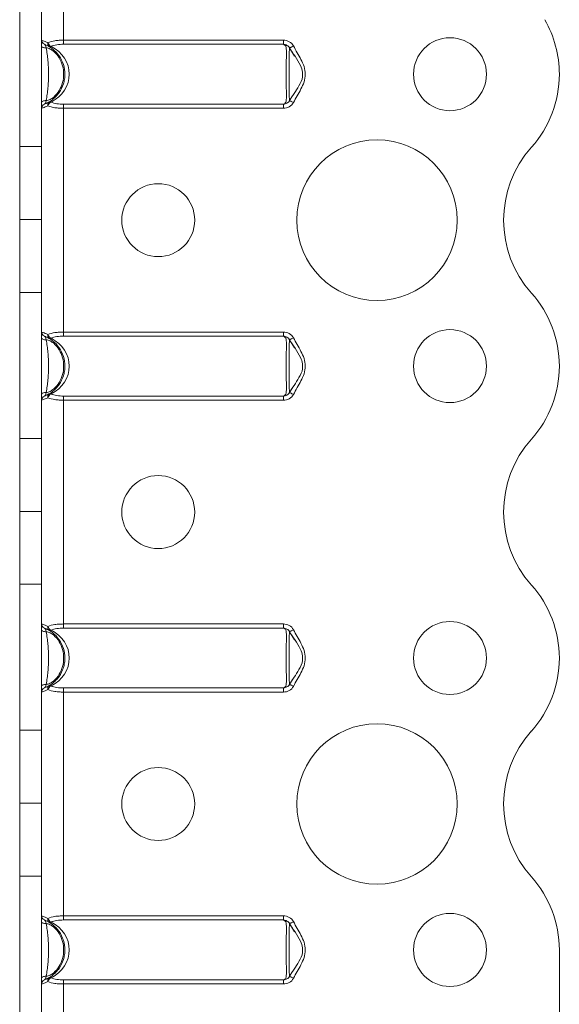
# Model space of a CAD drawing. Header units: millimetres. Extents: x 0 to 210, y 0 to 297.
# Tile 8 of 10: x 77 to 96, y 210 to 243. Entities that reach past the tile are written whole.
import ezdxf

# ---------------------------------------------------------------- set-up
doc = ezdxf.new("R2010")
doc.units = ezdxf.units.MM

msp = doc.modelspace()

# ---------------------------------------------------------------- linework, layer by layer
at = {"color": 7, "linetype": 'Continuous', "lineweight": 15}
for p, q in [((78.55, 242.62), (78.55, 250.204)), ((77.05, 238.979), (77.05, 243.979)), ((77.8, 238.979), (77.8, 243.979)), ((78.55, 242.48), (78.55, 242.62)), ((78.55, 242.62), (86.093, 242.62)), ((86.093, 242.48), (86.093, 242.62)), ((86.093, 242.48), (78.55, 242.48)), ((86.469, 242.076), (86.302, 242.355)), ((86.302, 240.552), (86.399, 240.715)), ((78.55, 240.428), (86.093, 240.428)), ((78.55, 240.288), (78.55, 240.428)), ((78.55, 232.62), (78.55, 240.288)), ((86.093, 240.288), (78.55, 240.288)), ((86.093, 240.288), (86.093, 240.428)), ((77.05, 238.979), (77.8, 238.979)), ((77.05, 236.479), (77.05, 238.979)), ((77.8, 238.979), (77.8, 236.479)), ((77.8, 236.479), (77.05, 236.479)), ((77.05, 236.478), (77.05, 236.479)), ((77.05, 236.478), (77.8, 236.478)), ((77.05, 233.979), (77.05, 236.478)), ((77.8, 236.478), (77.8, 236.479)), ((77.8, 236.478), (77.8, 233.979)), ((77.8, 233.979), (77.05, 233.979)), ((77.05, 228.979), (77.05, 233.979)), ((77.8, 228.979), (77.8, 233.979)), ((78.55, 232.48), (78.55, 232.62)), ((78.55, 232.62), (86.093, 232.62)), ((86.093, 232.48), (78.55, 232.48)), ((86.093, 232.48), (86.093, 232.62)), ((86.469, 232.076), (86.302, 232.355)), ((95.55, 231.455), (95.55, 231.454)), ((78.55, 230.428), (86.093, 230.428)), ((78.55, 230.288), (78.55, 230.428)), ((86.093, 230.288), (86.093, 230.428)), ((86.302, 230.552), (86.399, 230.715)), ((78.55, 222.62), (78.55, 230.288)), ((86.093, 230.288), (78.55, 230.288)), ((77.05, 228.979), (77.8, 228.979)), ((77.05, 226.479), (77.05, 228.979)), ((77.8, 228.979), (77.8, 226.479)), ((77.8, 226.479), (77.05, 226.479)), ((77.05, 226.478), (77.05, 226.479)), ((77.05, 226.478), (77.8, 226.478)), ((77.05, 223.979), (77.05, 226.478)), ((77.8, 226.478), (77.8, 226.479)), ((77.8, 226.478), (77.8, 223.979)), ((77.8, 223.979), (77.05, 223.979)), ((77.05, 218.979), (77.05, 223.979)), ((77.8, 218.979), (77.8, 223.979)), ((78.55, 222.48), (78.55, 222.62)), ((78.55, 222.62), (86.093, 222.62)), ((86.093, 222.48), (78.55, 222.48)), ((86.093, 222.48), (86.093, 222.62)), ((86.469, 222.076), (86.302, 222.355)), ((95.55, 221.454), (95.55, 221.453)), ((86.302, 220.552), (86.399, 220.715)), ((78.55, 220.428), (86.093, 220.428)), ((78.55, 220.288), (78.55, 220.428)), ((78.55, 212.62), (78.55, 220.288)), ((86.093, 220.288), (78.55, 220.288)), ((86.093, 220.288), (86.093, 220.428)), ((77.05, 218.979), (77.8, 218.979)), ((77.05, 216.479), (77.05, 218.979)), ((77.8, 218.979), (77.8, 216.479)), ((77.8, 216.479), (77.05, 216.479)), ((77.05, 216.478), (77.05, 216.479)), ((77.05, 216.478), (77.8, 216.478)), ((77.05, 213.979), (77.05, 216.478)), ((77.8, 216.478), (77.8, 216.479)), ((77.8, 216.478), (77.8, 213.979)), ((77.8, 213.979), (77.05, 213.979)), ((77.05, 208.978), (77.05, 213.979)), ((77.8, 208.978), (77.8, 213.979)), ((78.55, 212.48), (78.55, 212.62)), ((78.55, 212.62), (86.093, 212.62)), ((86.093, 212.48), (86.093, 212.62)), ((86.093, 212.48), (78.55, 212.48)), ((86.469, 212.076), (86.302, 212.355)), ((95.55, 211.455), (95.55, 198.368)), ((86.302, 210.552), (86.399, 210.715)), ((78.55, 210.428), (86.093, 210.428)), ((78.55, 210.288), (78.55, 210.428)), ((78.55, 180.954), (78.55, 210.288)), ((86.093, 210.288), (78.55, 210.288)), ((86.093, 210.288), (86.093, 210.428))]:
    msp.add_line(p, q, dxfattribs=at)
at = {"color": 7, "linetype": 'Continuous', "lineweight": 15, "flags": 128}
for points in [[(77.953, 242.355), (77.923, 242.356), (77.895, 242.36), (77.868, 242.366), (77.845, 242.375), (77.826, 242.385), (77.811, 242.397), (77.803, 242.41), (77.8, 242.424)], [(86.302, 242.355), (86.304, 242.356), (86.311, 242.36), (86.323, 242.366), (86.34, 242.375), (86.36, 242.385), (86.383, 242.397), (86.409, 242.41), (86.435, 242.424)], [(77.8, 240.484), (77.803, 240.497), (77.811, 240.51), (77.826, 240.522), (77.845, 240.533), (77.868, 240.541), (77.895, 240.547), (77.923, 240.551), (77.953, 240.552)], [(86.435, 240.484), (86.409, 240.497), (86.383, 240.51), (86.36, 240.522), (86.34, 240.533), (86.323, 240.541), (86.311, 240.547), (86.304, 240.551), (86.302, 240.552)], [(77.953, 232.355), (77.923, 232.356), (77.895, 232.36), (77.868, 232.366), (77.845, 232.375), (77.826, 232.385), (77.811, 232.397), (77.803, 232.41), (77.8, 232.424)], [(86.302, 232.355), (86.304, 232.356), (86.311, 232.36), (86.323, 232.366), (86.34, 232.375), (86.36, 232.385), (86.383, 232.397), (86.409, 232.41), (86.435, 232.424)], [(77.8, 230.484), (77.803, 230.497), (77.811, 230.51), (77.826, 230.522), (77.845, 230.533), (77.868, 230.541), (77.895, 230.547), (77.923, 230.551), (77.953, 230.552)], [(86.435, 230.484), (86.409, 230.497), (86.383, 230.51), (86.36, 230.522), (86.34, 230.533), (86.323, 230.541), (86.311, 230.547), (86.304, 230.551), (86.302, 230.552)], [(77.953, 222.355), (77.923, 222.356), (77.895, 222.36), (77.868, 222.366), (77.845, 222.375), (77.826, 222.385), (77.811, 222.397), (77.803, 222.41), (77.8, 222.424)], [(86.302, 222.355), (86.304, 222.356), (86.311, 222.36), (86.323, 222.366), (86.34, 222.375), (86.36, 222.385), (86.383, 222.397), (86.409, 222.41), (86.435, 222.424)], [(77.8, 220.484), (77.803, 220.497), (77.811, 220.51), (77.826, 220.522), (77.845, 220.533), (77.868, 220.541), (77.895, 220.547), (77.923, 220.551), (77.953, 220.552)], [(86.435, 220.484), (86.409, 220.497), (86.383, 220.51), (86.36, 220.522), (86.34, 220.533), (86.323, 220.541), (86.311, 220.547), (86.304, 220.551), (86.302, 220.552)], [(77.953, 212.355), (77.923, 212.356), (77.895, 212.36), (77.868, 212.366), (77.845, 212.375), (77.826, 212.385), (77.811, 212.397), (77.803, 212.41), (77.8, 212.424)], [(86.302, 212.355), (86.304, 212.356), (86.311, 212.36), (86.323, 212.366), (86.34, 212.375), (86.36, 212.385), (86.383, 212.397), (86.409, 212.41), (86.435, 212.424)], [(77.8, 210.484), (77.803, 210.497), (77.811, 210.51), (77.826, 210.522), (77.845, 210.533), (77.868, 210.541), (77.895, 210.547), (77.923, 210.551), (77.953, 210.552)], [(86.435, 210.484), (86.409, 210.497), (86.383, 210.51), (86.36, 210.522), (86.34, 210.533), (86.323, 210.541), (86.311, 210.547), (86.304, 210.551), (86.302, 210.552)]]:
    msp.add_lwpolyline(points, dxfattribs=at)
at = {"color": 7, "linetype": 'Continuous', "lineweight": 15}
for centre, radius in [((91.8, 241.454), 1.25), ((89.3, 236.454), 2.75), ((81.8, 236.454), 1.25), ((91.8, 231.454), 1.25), ((81.8, 226.454), 1.25), ((91.8, 221.454), 1.25), ((89.3, 216.454), 2.75), ((81.8, 216.454), 1.25), ((91.8, 211.454), 1.25)]:
    msp.add_circle(centre, radius, dxfattribs=at)
for centre, radius, start, end in [((91.8, 241.451), 3.75, 0.0409, 29.9264), ((77.95, 242.62), 0.15, 180, 248.8998), ((78.12, 242.491), 0.11, 156.1889, 230.6458), ((78.218, 242.59), 0.206, 195.1758, 243.3081), ((78.088, 242.48), 0.0829, 243.0822, 296.9178), ((91.8, 241.454), 3.75, 318.1877, 0), ((78.088, 240.428), 0.0829, 63.0786, 116.9214), ((77.95, 240.288), 0.15, 111.1002, 180), ((78.12, 240.416), 0.11, 129.3514, 203.8131), ((78.218, 240.318), 0.206, 116.6886, 164.8259), ((97.39, 236.454), 3.75, 138.1877, 221.8196), ((91.802, 231.455), 3.748, 0, 41.8196), ((77.95, 232.62), 0.15, 180, 248.8998), ((78.12, 232.491), 0.11, 156.1869, 230.6486), ((78.218, 232.59), 0.206, 195.1741, 243.3114), ((78.088, 232.48), 0.0829, 243.0786, 296.9214), ((91.8, 231.454), 3.75, 318.1877, 0), ((77.95, 230.288), 0.15, 111.1002, 180), ((78.12, 230.416), 0.11, 129.3514, 203.8131), ((78.218, 230.318), 0.206, 116.6886, 164.8259), ((78.088, 230.428), 0.0829, 63.0693, 116.9307), ((97.39, 226.454), 3.75, 138.1877, 221.8123), ((91.8, 221.454), 3.75, 0, 41.8123), ((77.95, 222.62), 0.15, 180, 248.8998), ((78.12, 222.491), 0.11, 156.1869, 230.6486), ((78.218, 222.59), 0.206, 195.1741, 243.3114), ((78.088, 222.48), 0.0829, 243.0693, 296.9307), ((91.802, 221.453), 3.748, 318.1804, 0), ((77.95, 220.288), 0.15, 111.1002, 180), ((78.12, 220.416), 0.11, 129.3508, 203.8137), ((78.218, 220.318), 0.206, 116.6875, 164.827), ((78.088, 220.428), 0.0829, 63.0693, 116.9307), ((97.39, 216.454), 3.75, 138.1804, 221.8196), ((91.802, 211.455), 3.748, 0, 41.8196), ((77.95, 212.62), 0.15, 180, 248.8998), ((78.12, 212.491), 0.11, 156.1869, 230.6486), ((78.218, 212.59), 0.206, 195.1741, 243.3114), ((78.088, 212.48), 0.0829, 243.0693, 296.9307), ((78.12, 210.416), 0.11, 129.3514, 203.8131), ((78.218, 210.318), 0.206, 116.6886, 164.8259), ((78.088, 210.428), 0.0829, 63.0739, 116.9261), ((77.95, 210.288), 0.15, 111.1002, 180)]:
    msp.add_arc(centre, radius, start, end, dxfattribs=at)
for centre in [(77.5, 241.454), (77.5, 231.454), (77.5, 221.454), (77.5, 211.454)]:
    msp.add_ellipse(centre, major_axis=(1.25, 0), ratio=0.88, start_param=5.236668, end_param=7.329703, dxfattribs=at)
for points, knots in [([(77.8, 242.62), (77.8, 242.62), (77.805, 242.618), (77.824, 242.612), (77.839, 242.607), (77.896, 242.588), (77.952, 242.567), (78.019, 242.536)], [0, 0, 0, 0, 0.25, 0.25, 0.5, 0.5, 1, 1, 1, 1]), ([(78.019, 242.536), (78.087, 242.567), (78.169, 242.588), (78.305, 242.607), (78.353, 242.612), (78.45, 242.618), (78.499, 242.62), (78.55, 242.62)], [0, 0, 0, 0, 0.5, 0.5, 0.75, 0.75, 1, 1, 1, 1]), ([(86.435, 242.424), (86.403, 242.486), (86.352, 242.536), (86.232, 242.602), (86.162, 242.62), (86.093, 242.62)], [0, 0, 0, 0, 0.5, 0.5, 1, 1, 1, 1]), ([(77.953, 242.355), (77.945, 242.393), (77.94, 242.423), (77.921, 242.463), (77.907, 242.475), (77.896, 242.48)], [0, 0, 0, 0, 0.5, 0.5, 1, 1, 1, 1]), ([(77.896, 242.48), (77.918, 242.471), (77.94, 242.462), (77.985, 242.441), (78.008, 242.43), (78.08, 242.39), (78.128, 242.358), (78.261, 242.256), (78.338, 242.175), (78.467, 241.99), (78.515, 241.89), (78.583, 241.676), (78.6, 241.565), (78.599, 241.397), (78.595, 241.34), (78.578, 241.23), (78.565, 241.176), (78.515, 241.017), (78.465, 240.915), (78.369, 240.777), (78.333, 240.733), (78.255, 240.653), (78.214, 240.615), (78.125, 240.547), (78.078, 240.516), (78.005, 240.477), (77.983, 240.465), (77.939, 240.445), (77.918, 240.436), (77.896, 240.428)], [0, 0, 0, 0, 0.03125, 0.03125, 0.0625, 0.0625, 0.125, 0.125, 0.25, 0.25, 0.375, 0.375, 0.5, 0.5, 0.5625, 0.5625, 0.625, 0.625, 0.75, 0.75, 0.8125, 0.8125, 0.875, 0.875, 0.9375, 0.9375, 0.96875, 0.96875, 1, 1, 1, 1]), ([(77.953, 240.552), (78.003, 240.55), (78.051, 240.568), (78.138, 240.612), (78.178, 240.641), (78.291, 240.736), (78.354, 240.813), (78.455, 240.979), (78.494, 241.071), (78.544, 241.259), (78.557, 241.356), (78.557, 241.552), (78.544, 241.648), (78.493, 241.838), (78.455, 241.928), (78.354, 242.095), (78.291, 242.171), (78.178, 242.267), (78.138, 242.295), (78.05, 242.34), (78.003, 242.357), (77.953, 242.355)], [0, 0, 0, 0, 0.0625, 0.0625, 0.125, 0.125, 0.25, 0.25, 0.375, 0.375, 0.5, 0.5, 0.625, 0.625, 0.75, 0.75, 0.875, 0.875, 0.9375, 0.9375, 1, 1, 1, 1]), ([(77.953, 242.355), (77.97, 242.282), (77.982, 242.211), (78.002, 242.069), (78.01, 241.998), (78.023, 241.853), (78.029, 241.779), (78.037, 241.623), (78.04, 241.54), (78.04, 241.37), (78.037, 241.286), (78.029, 241.129), (78.023, 241.055), (78.01, 240.91), (78.002, 240.839), (77.982, 240.697), (77.97, 240.626), (77.953, 240.552)], [0, 0, 0, 0, 0.125, 0.125, 0.25, 0.25, 0.375, 0.375, 0.5, 0.5, 0.625, 0.625, 0.75, 0.75, 0.875, 0.875, 1, 1, 1, 1]), ([(78.55, 242.48), (78.471, 242.48), (78.393, 242.475), (78.248, 242.452), (78.181, 242.434), (78.125, 242.406)], [0, 0, 0, 0, 0.5, 0.5, 1, 1, 1, 1]), ([(86.093, 240.428), (86.107, 240.436), (86.123, 240.446), (86.151, 240.466), (86.163, 240.478), (86.181, 240.518), (86.185, 240.549), (86.194, 240.651), (86.194, 240.733), (86.192, 240.916), (86.19, 241.018), (86.186, 241.232), (86.185, 241.343), (86.185, 241.568), (86.186, 241.678), (86.19, 241.892), (86.192, 241.992), (86.193, 242.13), (86.193, 242.173), (86.192, 242.254), (86.191, 242.291), (86.185, 242.359), (86.181, 242.39), (86.163, 242.43), (86.151, 242.441), (86.123, 242.462), (86.107, 242.471), (86.093, 242.48)], [0, 0, 0, 0, 0.03125, 0.03125, 0.0625, 0.0625, 0.125, 0.125, 0.25, 0.25, 0.375, 0.375, 0.5, 0.5, 0.625, 0.625, 0.75, 0.75, 0.8125, 0.8125, 0.875, 0.875, 0.9375, 0.9375, 0.96875, 0.96875, 1, 1, 1, 1]), ([(86.093, 242.48), (86.134, 242.475), (86.174, 242.463), (86.249, 242.424), (86.282, 242.394), (86.302, 242.355)], [0, 0, 0, 0, 0.5, 0.5, 1, 1, 1, 1]), ([(86.744, 241.467), (86.745, 241.488), (86.749, 241.586), (86.611, 241.911), (86.425, 242.171), (86.285, 242.367)], [0, 0, 0, 0, 0.060464, 0.287452, 1, 1, 1, 1]), ([(86.302, 242.355), (86.302, 242.357), (86.299, 242.34), (86.295, 242.295), (86.294, 242.267), (86.292, 242.172), (86.291, 242.095), (86.29, 241.929), (86.29, 241.838), (86.29, 241.649), (86.29, 241.553), (86.29, 241.356), (86.29, 241.26), (86.29, 241.07), (86.29, 240.978), (86.291, 240.812), (86.292, 240.735), (86.294, 240.64), (86.295, 240.612), (86.299, 240.567), (86.302, 240.55), (86.302, 240.552)], [0, 0, 0, 0, 0.0625, 0.0625, 0.125, 0.125, 0.25, 0.25, 0.375, 0.375, 0.5, 0.5, 0.625, 0.625, 0.75, 0.75, 0.875, 0.875, 0.9375, 0.9375, 1, 1, 1, 1]), ([(86.435, 242.424), (86.516, 242.266), (86.612, 242.116), (86.734, 241.881), (86.771, 241.8), (86.826, 241.631), (86.842, 241.544), (86.842, 241.366), (86.826, 241.276), (86.771, 241.108), (86.734, 241.027), (86.612, 240.791), (86.516, 240.641), (86.435, 240.484)], [0, 0, 0, 0, 0.25, 0.25, 0.375, 0.375, 0.5, 0.5, 0.625, 0.625, 0.75, 0.75, 1, 1, 1, 1]), ([(86.285, 240.54), (86.402, 240.708), (86.581, 240.964), (86.75, 241.288), (86.745, 241.433), (86.744, 241.467)], [0, 0, 0, 0, 0.591539, 0.902966, 1, 1, 1, 1]), ([(77.896, 240.428), (77.907, 240.432), (77.921, 240.445), (77.94, 240.484), (77.945, 240.514), (77.953, 240.552)], [0, 0, 0, 0, 0.5, 0.5, 1, 1, 1, 1]), ([(86.302, 240.552), (86.282, 240.514), (86.249, 240.484), (86.174, 240.444), (86.134, 240.432), (86.093, 240.428)], [0, 0, 0, 0, 0.5, 0.5, 1, 1, 1, 1]), ([(78.019, 240.372), (77.952, 240.34), (77.896, 240.32), (77.839, 240.3), (77.824, 240.295), (77.805, 240.289), (77.8, 240.288), (77.8, 240.288)], [0, 0, 0, 0, 0.5, 0.5, 0.75, 0.75, 1, 1, 1, 1]), ([(78.55, 240.288), (78.499, 240.288), (78.45, 240.289), (78.353, 240.295), (78.305, 240.3), (78.169, 240.32), (78.087, 240.34), (78.019, 240.372)], [0, 0, 0, 0, 0.25, 0.25, 0.5, 0.5, 1, 1, 1, 1]), ([(78.125, 240.502), (78.181, 240.473), (78.248, 240.455), (78.393, 240.432), (78.471, 240.428), (78.55, 240.428)], [0, 0, 0, 0, 0.5, 0.5, 1, 1, 1, 1]), ([(86.093, 240.288), (86.162, 240.288), (86.231, 240.305), (86.352, 240.371), (86.403, 240.422), (86.435, 240.484)], [0, 0, 0, 0, 0.5, 0.5, 1, 1, 1, 1]), ([(77.8, 232.62), (77.8, 232.62), (77.805, 232.618), (77.824, 232.612), (77.839, 232.607), (77.896, 232.588), (77.952, 232.567), (78.019, 232.536)], [0, 0, 0, 0, 0.25, 0.25, 0.5, 0.5, 1, 1, 1, 1]), ([(77.953, 232.355), (77.945, 232.393), (77.94, 232.423), (77.921, 232.463), (77.907, 232.475), (77.896, 232.48)], [0, 0, 0, 0, 0.5, 0.5, 1, 1, 1, 1]), ([(77.896, 232.48), (77.918, 232.471), (77.94, 232.462), (77.985, 232.441), (78.008, 232.43), (78.08, 232.39), (78.128, 232.358), (78.261, 232.256), (78.338, 232.175), (78.467, 231.99), (78.515, 231.89), (78.583, 231.676), (78.6, 231.565), (78.599, 231.397), (78.595, 231.34), (78.578, 231.23), (78.565, 231.176), (78.515, 231.017), (78.465, 230.915), (78.369, 230.777), (78.333, 230.733), (78.255, 230.653), (78.214, 230.615), (78.125, 230.547), (78.078, 230.516), (78.005, 230.477), (77.983, 230.465), (77.939, 230.445), (77.918, 230.436), (77.896, 230.428)], [0, 0, 0, 0, 0.03125, 0.03125, 0.0625, 0.0625, 0.125, 0.125, 0.25, 0.25, 0.375, 0.375, 0.5, 0.5, 0.5625, 0.5625, 0.625, 0.625, 0.75, 0.75, 0.8125, 0.8125, 0.875, 0.875, 0.9375, 0.9375, 0.96875, 0.96875, 1, 1, 1, 1]), ([(78.019, 232.536), (78.087, 232.567), (78.169, 232.588), (78.305, 232.607), (78.353, 232.612), (78.45, 232.618), (78.499, 232.62), (78.55, 232.62)], [0, 0, 0, 0, 0.5, 0.5, 0.75, 0.75, 1, 1, 1, 1]), ([(78.55, 232.48), (78.471, 232.48), (78.393, 232.475), (78.248, 232.452), (78.181, 232.434), (78.125, 232.406)], [0, 0, 0, 0, 0.5, 0.5, 1, 1, 1, 1]), ([(86.435, 232.424), (86.403, 232.486), (86.352, 232.536), (86.232, 232.602), (86.162, 232.62), (86.093, 232.62)], [0, 0, 0, 0, 0.5, 0.5, 1, 1, 1, 1]), ([(86.093, 230.428), (86.107, 230.436), (86.123, 230.446), (86.151, 230.466), (86.163, 230.478), (86.181, 230.518), (86.185, 230.549), (86.194, 230.651), (86.194, 230.733), (86.192, 230.916), (86.19, 231.018), (86.186, 231.232), (86.185, 231.343), (86.185, 231.568), (86.186, 231.678), (86.19, 231.892), (86.192, 231.992), (86.193, 232.13), (86.193, 232.173), (86.192, 232.254), (86.191, 232.291), (86.185, 232.359), (86.181, 232.39), (86.163, 232.43), (86.151, 232.441), (86.123, 232.462), (86.107, 232.471), (86.093, 232.48)], [0, 0, 0, 0, 0.03125, 0.03125, 0.0625, 0.0625, 0.125, 0.125, 0.25, 0.25, 0.375, 0.375, 0.5, 0.5, 0.625, 0.625, 0.75, 0.75, 0.8125, 0.8125, 0.875, 0.875, 0.9375, 0.9375, 0.96875, 0.96875, 1, 1, 1, 1]), ([(86.093, 232.48), (86.134, 232.475), (86.174, 232.463), (86.249, 232.424), (86.282, 232.394), (86.302, 232.355)], [0, 0, 0, 0, 0.5, 0.5, 1, 1, 1, 1]), ([(86.435, 232.424), (86.516, 232.266), (86.612, 232.116), (86.734, 231.881), (86.771, 231.8), (86.826, 231.631), (86.842, 231.544), (86.842, 231.366), (86.826, 231.276), (86.771, 231.108), (86.734, 231.027), (86.612, 230.791), (86.516, 230.641), (86.435, 230.484)], [0, 0, 0, 0, 0.25, 0.25, 0.375, 0.375, 0.5, 0.5, 0.625, 0.625, 0.75, 0.75, 1, 1, 1, 1]), ([(77.953, 230.552), (78.003, 230.55), (78.051, 230.568), (78.138, 230.612), (78.178, 230.641), (78.291, 230.736), (78.354, 230.813), (78.455, 230.979), (78.494, 231.071), (78.544, 231.259), (78.557, 231.356), (78.557, 231.552), (78.544, 231.648), (78.493, 231.838), (78.455, 231.928), (78.354, 232.095), (78.291, 232.171), (78.178, 232.267), (78.138, 232.295), (78.05, 232.34), (78.003, 232.357), (77.953, 232.355)], [0, 0, 0, 0, 0.0625, 0.0625, 0.125, 0.125, 0.25, 0.25, 0.375, 0.375, 0.5, 0.5, 0.625, 0.625, 0.75, 0.75, 0.875, 0.875, 0.9375, 0.9375, 1, 1, 1, 1]), ([(77.953, 232.355), (77.97, 232.282), (77.982, 232.211), (78.002, 232.069), (78.01, 231.998), (78.023, 231.853), (78.029, 231.779), (78.037, 231.623), (78.04, 231.54), (78.04, 231.37), (78.037, 231.286), (78.029, 231.129), (78.023, 231.055), (78.01, 230.91), (78.002, 230.839), (77.982, 230.697), (77.97, 230.626), (77.953, 230.552)], [0, 0, 0, 0, 0.125, 0.125, 0.25, 0.25, 0.375, 0.375, 0.5, 0.5, 0.625, 0.625, 0.75, 0.75, 0.875, 0.875, 1, 1, 1, 1]), ([(86.744, 231.467), (86.745, 231.488), (86.749, 231.586), (86.611, 231.911), (86.425, 232.171), (86.285, 232.367)], [0, 0, 0, 0, 0.060563, 0.287526, 1, 1, 1, 1]), ([(86.302, 232.355), (86.302, 232.357), (86.299, 232.34), (86.295, 232.295), (86.294, 232.267), (86.292, 232.172), (86.291, 232.095), (86.29, 231.929), (86.29, 231.838), (86.29, 231.649), (86.29, 231.553), (86.29, 231.356), (86.29, 231.26), (86.29, 231.07), (86.29, 230.978), (86.291, 230.812), (86.292, 230.735), (86.294, 230.64), (86.295, 230.612), (86.299, 230.567), (86.302, 230.55), (86.302, 230.552)], [0, 0, 0, 0, 0.0625, 0.0625, 0.125, 0.125, 0.25, 0.25, 0.375, 0.375, 0.5, 0.5, 0.625, 0.625, 0.75, 0.75, 0.875, 0.875, 0.9375, 0.9375, 1, 1, 1, 1]), ([(86.285, 230.54), (86.402, 230.708), (86.581, 230.964), (86.75, 231.288), (86.745, 231.433), (86.744, 231.467)], [0, 0, 0, 0, 0.591601, 0.903058, 1, 1, 1, 1]), ([(77.896, 230.428), (77.907, 230.432), (77.921, 230.445), (77.94, 230.484), (77.945, 230.514), (77.953, 230.552)], [0, 0, 0, 0, 0.5, 0.5, 1, 1, 1, 1]), ([(78.125, 230.502), (78.181, 230.473), (78.248, 230.455), (78.393, 230.432), (78.471, 230.428), (78.55, 230.428)], [0, 0, 0, 0, 0.5, 0.5, 1, 1, 1, 1]), ([(86.302, 230.552), (86.282, 230.514), (86.249, 230.484), (86.174, 230.444), (86.134, 230.432), (86.093, 230.428)], [0, 0, 0, 0, 0.5, 0.5, 1, 1, 1, 1]), ([(86.093, 230.288), (86.162, 230.288), (86.231, 230.305), (86.352, 230.371), (86.403, 230.422), (86.435, 230.484)], [0, 0, 0, 0, 0.5, 0.5, 1, 1, 1, 1]), ([(78.019, 230.372), (77.952, 230.34), (77.896, 230.32), (77.839, 230.3), (77.824, 230.295), (77.805, 230.289), (77.8, 230.288), (77.8, 230.288)], [0, 0, 0, 0, 0.5, 0.5, 0.75, 0.75, 1, 1, 1, 1]), ([(78.55, 230.288), (78.499, 230.288), (78.45, 230.289), (78.353, 230.295), (78.305, 230.3), (78.169, 230.32), (78.087, 230.34), (78.019, 230.372)], [0, 0, 0, 0, 0.25, 0.25, 0.5, 0.5, 1, 1, 1, 1]), ([(77.8, 222.62), (77.8, 222.62), (77.805, 222.618), (77.824, 222.612), (77.839, 222.607), (77.896, 222.588), (77.952, 222.567), (78.019, 222.536)], [0, 0, 0, 0, 0.25, 0.25, 0.5, 0.5, 1, 1, 1, 1]), ([(77.953, 222.355), (77.945, 222.393), (77.94, 222.423), (77.921, 222.463), (77.907, 222.475), (77.896, 222.48)], [0, 0, 0, 0, 0.5, 0.5, 1, 1, 1, 1]), ([(77.896, 222.48), (77.918, 222.471), (77.94, 222.462), (77.985, 222.441), (78.008, 222.43), (78.08, 222.39), (78.128, 222.358), (78.261, 222.256), (78.338, 222.175), (78.467, 221.99), (78.515, 221.89), (78.583, 221.676), (78.6, 221.565), (78.599, 221.397), (78.595, 221.34), (78.578, 221.23), (78.565, 221.176), (78.515, 221.017), (78.465, 220.915), (78.369, 220.777), (78.333, 220.733), (78.255, 220.653), (78.214, 220.615), (78.125, 220.547), (78.078, 220.516), (78.005, 220.477), (77.983, 220.465), (77.939, 220.445), (77.918, 220.436), (77.896, 220.428)], [0, 0, 0, 0, 0.03125, 0.03125, 0.0625, 0.0625, 0.125, 0.125, 0.25, 0.25, 0.375, 0.375, 0.5, 0.5, 0.5625, 0.5625, 0.625, 0.625, 0.75, 0.75, 0.8125, 0.8125, 0.875, 0.875, 0.9375, 0.9375, 0.96875, 0.96875, 1, 1, 1, 1]), ([(77.953, 220.552), (78.003, 220.55), (78.051, 220.568), (78.138, 220.612), (78.178, 220.641), (78.291, 220.736), (78.354, 220.813), (78.455, 220.979), (78.494, 221.071), (78.544, 221.259), (78.557, 221.356), (78.557, 221.552), (78.544, 221.648), (78.493, 221.838), (78.455, 221.928), (78.354, 222.095), (78.291, 222.171), (78.178, 222.267), (78.138, 222.295), (78.05, 222.34), (78.003, 222.357), (77.953, 222.355)], [0, 0, 0, 0, 0.0625, 0.0625, 0.125, 0.125, 0.25, 0.25, 0.375, 0.375, 0.5, 0.5, 0.625, 0.625, 0.75, 0.75, 0.875, 0.875, 0.9375, 0.9375, 1, 1, 1, 1]), ([(77.953, 222.355), (77.97, 222.282), (77.982, 222.211), (78.002, 222.069), (78.01, 221.998), (78.023, 221.853), (78.029, 221.779), (78.037, 221.623), (78.04, 221.54), (78.04, 221.37), (78.037, 221.286), (78.029, 221.129), (78.023, 221.055), (78.01, 220.91), (78.002, 220.839), (77.982, 220.697), (77.97, 220.626), (77.953, 220.552)], [0, 0, 0, 0, 0.125, 0.125, 0.25, 0.25, 0.375, 0.375, 0.5, 0.5, 0.625, 0.625, 0.75, 0.75, 0.875, 0.875, 1, 1, 1, 1]), ([(78.019, 222.536), (78.087, 222.567), (78.169, 222.588), (78.305, 222.607), (78.353, 222.612), (78.45, 222.618), (78.499, 222.62), (78.55, 222.62)], [0, 0, 0, 0, 0.5, 0.5, 0.75, 0.75, 1, 1, 1, 1]), ([(78.55, 222.48), (78.471, 222.48), (78.393, 222.475), (78.248, 222.452), (78.181, 222.434), (78.125, 222.406)], [0, 0, 0, 0, 0.5, 0.5, 1, 1, 1, 1]), ([(86.435, 222.424), (86.403, 222.486), (86.352, 222.536), (86.232, 222.602), (86.162, 222.62), (86.093, 222.62)], [0, 0, 0, 0, 0.5, 0.5, 1, 1, 1, 1]), ([(86.093, 220.428), (86.107, 220.436), (86.123, 220.446), (86.151, 220.466), (86.163, 220.478), (86.181, 220.518), (86.185, 220.549), (86.194, 220.651), (86.194, 220.733), (86.192, 220.916), (86.19, 221.018), (86.186, 221.232), (86.185, 221.343), (86.185, 221.568), (86.186, 221.678), (86.19, 221.892), (86.192, 221.992), (86.193, 222.13), (86.193, 222.173), (86.192, 222.254), (86.191, 222.291), (86.185, 222.359), (86.181, 222.39), (86.163, 222.43), (86.151, 222.441), (86.123, 222.462), (86.107, 222.471), (86.093, 222.48)], [0, 0, 0, 0, 0.03125, 0.03125, 0.0625, 0.0625, 0.125, 0.125, 0.25, 0.25, 0.375, 0.375, 0.5, 0.5, 0.625, 0.625, 0.75, 0.75, 0.8125, 0.8125, 0.875, 0.875, 0.9375, 0.9375, 0.96875, 0.96875, 1, 1, 1, 1]), ([(86.093, 222.48), (86.134, 222.475), (86.174, 222.463), (86.249, 222.424), (86.282, 222.394), (86.302, 222.355)], [0, 0, 0, 0, 0.5, 0.5, 1, 1, 1, 1]), ([(86.744, 221.467), (86.745, 221.488), (86.749, 221.586), (86.611, 221.911), (86.425, 222.171), (86.285, 222.367)], [0, 0, 0, 0, 0.060372, 0.287378, 1, 1, 1, 1]), ([(86.302, 222.355), (86.302, 222.357), (86.299, 222.34), (86.295, 222.295), (86.294, 222.267), (86.292, 222.172), (86.291, 222.095), (86.29, 221.929), (86.29, 221.838), (86.29, 221.649), (86.29, 221.553), (86.29, 221.356), (86.29, 221.26), (86.29, 221.07), (86.29, 220.978), (86.291, 220.812), (86.292, 220.735), (86.294, 220.64), (86.295, 220.612), (86.299, 220.567), (86.302, 220.55), (86.302, 220.552)], [0, 0, 0, 0, 0.0625, 0.0625, 0.125, 0.125, 0.25, 0.25, 0.375, 0.375, 0.5, 0.5, 0.625, 0.625, 0.75, 0.75, 0.875, 0.875, 0.9375, 0.9375, 1, 1, 1, 1]), ([(86.435, 222.424), (86.516, 222.266), (86.612, 222.116), (86.734, 221.881), (86.771, 221.8), (86.826, 221.631), (86.842, 221.544), (86.842, 221.366), (86.826, 221.276), (86.771, 221.108), (86.734, 221.027), (86.612, 220.791), (86.516, 220.641), (86.435, 220.484)], [0, 0, 0, 0, 0.25, 0.25, 0.375, 0.375, 0.5, 0.5, 0.625, 0.625, 0.75, 0.75, 1, 1, 1, 1]), ([(86.285, 220.54), (86.402, 220.708), (86.581, 220.964), (86.75, 221.288), (86.745, 221.433), (86.744, 221.467)], [0, 0, 0, 0, 0.591482, 0.90288, 1, 1, 1, 1]), ([(78.019, 220.372), (77.952, 220.34), (77.896, 220.32), (77.839, 220.3), (77.824, 220.295), (77.805, 220.289), (77.8, 220.288), (77.8, 220.288)], [0, 0, 0, 0, 0.5, 0.5, 0.75, 0.75, 1, 1, 1, 1]), ([(77.896, 220.428), (77.907, 220.432), (77.921, 220.445), (77.94, 220.484), (77.945, 220.514), (77.953, 220.552)], [0, 0, 0, 0, 0.5, 0.5, 1, 1, 1, 1]), ([(78.55, 220.288), (78.499, 220.288), (78.45, 220.289), (78.353, 220.295), (78.305, 220.3), (78.169, 220.32), (78.087, 220.34), (78.019, 220.372)], [0, 0, 0, 0, 0.25, 0.25, 0.5, 0.5, 1, 1, 1, 1]), ([(78.125, 220.502), (78.181, 220.473), (78.248, 220.455), (78.393, 220.432), (78.471, 220.428), (78.55, 220.428)], [0, 0, 0, 0, 0.5, 0.5, 1, 1, 1, 1]), ([(86.302, 220.552), (86.282, 220.514), (86.249, 220.484), (86.174, 220.444), (86.134, 220.432), (86.093, 220.428)], [0, 0, 0, 0, 0.5, 0.5, 1, 1, 1, 1]), ([(86.093, 220.288), (86.162, 220.288), (86.231, 220.305), (86.352, 220.371), (86.403, 220.422), (86.435, 220.484)], [0, 0, 0, 0, 0.5, 0.5, 1, 1, 1, 1]), ([(77.8, 212.62), (77.8, 212.62), (77.805, 212.618), (77.824, 212.612), (77.839, 212.607), (77.896, 212.588), (77.952, 212.567), (78.019, 212.536)], [0, 0, 0, 0, 0.25, 0.25, 0.5, 0.5, 1, 1, 1, 1]), ([(78.019, 212.536), (78.087, 212.567), (78.169, 212.588), (78.305, 212.607), (78.353, 212.612), (78.45, 212.618), (78.499, 212.62), (78.55, 212.62)], [0, 0, 0, 0, 0.5, 0.5, 0.75, 0.75, 1, 1, 1, 1]), ([(86.435, 212.424), (86.403, 212.486), (86.352, 212.536), (86.232, 212.602), (86.162, 212.62), (86.093, 212.62)], [0, 0, 0, 0, 0.5, 0.5, 1, 1, 1, 1]), ([(77.953, 212.355), (77.945, 212.393), (77.94, 212.423), (77.921, 212.463), (77.907, 212.475), (77.896, 212.48)], [0, 0, 0, 0, 0.5, 0.5, 1, 1, 1, 1]), ([(77.896, 212.48), (77.918, 212.471), (77.94, 212.462), (77.985, 212.441), (78.008, 212.43), (78.08, 212.39), (78.128, 212.358), (78.261, 212.256), (78.338, 212.175), (78.467, 211.99), (78.515, 211.89), (78.583, 211.676), (78.6, 211.565), (78.599, 211.397), (78.595, 211.34), (78.578, 211.23), (78.565, 211.176), (78.515, 211.017), (78.465, 210.915), (78.369, 210.777), (78.333, 210.733), (78.255, 210.653), (78.214, 210.615), (78.125, 210.547), (78.078, 210.516), (78.005, 210.477), (77.983, 210.465), (77.939, 210.445), (77.918, 210.436), (77.896, 210.428)], [0, 0, 0, 0, 0.03125, 0.03125, 0.0625, 0.0625, 0.125, 0.125, 0.25, 0.25, 0.375, 0.375, 0.5, 0.5, 0.5625, 0.5625, 0.625, 0.625, 0.75, 0.75, 0.8125, 0.8125, 0.875, 0.875, 0.9375, 0.9375, 0.96875, 0.96875, 1, 1, 1, 1]), ([(77.953, 210.552), (78.003, 210.55), (78.051, 210.568), (78.138, 210.612), (78.178, 210.641), (78.291, 210.736), (78.354, 210.813), (78.455, 210.979), (78.494, 211.071), (78.544, 211.259), (78.557, 211.356), (78.557, 211.552), (78.544, 211.648), (78.493, 211.838), (78.455, 211.928), (78.354, 212.095), (78.291, 212.171), (78.178, 212.267), (78.138, 212.295), (78.05, 212.34), (78.003, 212.357), (77.953, 212.355)], [0, 0, 0, 0, 0.0625, 0.0625, 0.125, 0.125, 0.25, 0.25, 0.375, 0.375, 0.5, 0.5, 0.625, 0.625, 0.75, 0.75, 0.875, 0.875, 0.9375, 0.9375, 1, 1, 1, 1]), ([(77.953, 212.355), (77.97, 212.282), (77.982, 212.211), (78.002, 212.069), (78.01, 211.998), (78.023, 211.853), (78.029, 211.779), (78.037, 211.623), (78.04, 211.54), (78.04, 211.37), (78.037, 211.286), (78.029, 211.129), (78.023, 211.055), (78.01, 210.91), (78.002, 210.839), (77.982, 210.697), (77.97, 210.626), (77.953, 210.552)], [0, 0, 0, 0, 0.125, 0.125, 0.25, 0.25, 0.375, 0.375, 0.5, 0.5, 0.625, 0.625, 0.75, 0.75, 0.875, 0.875, 1, 1, 1, 1]), ([(78.55, 212.48), (78.471, 212.48), (78.393, 212.475), (78.248, 212.452), (78.181, 212.434), (78.125, 212.406)], [0, 0, 0, 0, 0.5, 0.5, 1, 1, 1, 1]), ([(86.093, 210.428), (86.107, 210.436), (86.123, 210.446), (86.151, 210.466), (86.163, 210.478), (86.181, 210.518), (86.185, 210.549), (86.194, 210.651), (86.194, 210.733), (86.192, 210.916), (86.19, 211.018), (86.186, 211.232), (86.185, 211.343), (86.185, 211.568), (86.186, 211.678), (86.19, 211.892), (86.192, 211.992), (86.193, 212.13), (86.193, 212.173), (86.192, 212.254), (86.191, 212.291), (86.185, 212.359), (86.181, 212.39), (86.163, 212.43), (86.151, 212.441), (86.123, 212.462), (86.107, 212.471), (86.093, 212.48)], [0, 0, 0, 0, 0.03125, 0.03125, 0.0625, 0.0625, 0.125, 0.125, 0.25, 0.25, 0.375, 0.375, 0.5, 0.5, 0.625, 0.625, 0.75, 0.75, 0.8125, 0.8125, 0.875, 0.875, 0.9375, 0.9375, 0.96875, 0.96875, 1, 1, 1, 1]), ([(86.093, 212.48), (86.134, 212.475), (86.174, 212.463), (86.249, 212.424), (86.282, 212.394), (86.302, 212.355)], [0, 0, 0, 0, 0.5, 0.5, 1, 1, 1, 1]), ([(86.744, 211.467), (86.745, 211.488), (86.749, 211.586), (86.611, 211.911), (86.425, 212.171), (86.285, 212.367)], [0, 0, 0, 0, 0.060583, 0.287542, 1, 1, 1, 1]), ([(86.302, 212.355), (86.302, 212.357), (86.299, 212.34), (86.295, 212.295), (86.294, 212.267), (86.292, 212.172), (86.291, 212.095), (86.29, 211.929), (86.29, 211.838), (86.29, 211.649), (86.29, 211.553), (86.29, 211.356), (86.29, 211.26), (86.29, 211.07), (86.29, 210.978), (86.291, 210.812), (86.292, 210.735), (86.294, 210.64), (86.295, 210.612), (86.299, 210.567), (86.302, 210.55), (86.302, 210.552)], [0, 0, 0, 0, 0.0625, 0.0625, 0.125, 0.125, 0.25, 0.25, 0.375, 0.375, 0.5, 0.5, 0.625, 0.625, 0.75, 0.75, 0.875, 0.875, 0.9375, 0.9375, 1, 1, 1, 1]), ([(86.435, 212.424), (86.516, 212.266), (86.612, 212.116), (86.734, 211.881), (86.771, 211.8), (86.826, 211.631), (86.842, 211.544), (86.842, 211.366), (86.826, 211.276), (86.771, 211.108), (86.734, 211.027), (86.612, 210.791), (86.516, 210.641), (86.435, 210.484)], [0, 0, 0, 0, 0.25, 0.25, 0.375, 0.375, 0.5, 0.5, 0.625, 0.625, 0.75, 0.75, 1, 1, 1, 1]), ([(86.285, 210.54), (86.402, 210.708), (86.581, 210.964), (86.75, 211.288), (86.745, 211.433), (86.744, 211.467)], [0, 0, 0, 0, 0.591615, 0.903077, 1, 1, 1, 1]), ([(77.896, 210.428), (77.907, 210.432), (77.921, 210.445), (77.94, 210.484), (77.945, 210.514), (77.953, 210.552)], [0, 0, 0, 0, 0.5, 0.5, 1, 1, 1, 1]), ([(78.125, 210.502), (78.181, 210.473), (78.248, 210.455), (78.393, 210.432), (78.471, 210.428), (78.55, 210.428)], [0, 0, 0, 0, 0.5, 0.5, 1, 1, 1, 1]), ([(86.302, 210.552), (86.282, 210.514), (86.249, 210.484), (86.174, 210.444), (86.134, 210.432), (86.093, 210.428)], [0, 0, 0, 0, 0.5, 0.5, 1, 1, 1, 1]), ([(86.093, 210.288), (86.162, 210.288), (86.231, 210.305), (86.352, 210.371), (86.403, 210.422), (86.435, 210.484)], [0, 0, 0, 0, 0.5, 0.5, 1, 1, 1, 1]), ([(78.019, 210.372), (77.952, 210.34), (77.896, 210.32), (77.839, 210.3), (77.824, 210.295), (77.805, 210.289), (77.8, 210.288), (77.8, 210.288)], [0, 0, 0, 0, 0.5, 0.5, 0.75, 0.75, 1, 1, 1, 1]), ([(78.55, 210.288), (78.499, 210.288), (78.45, 210.289), (78.353, 210.295), (78.305, 210.3), (78.169, 210.32), (78.087, 210.34), (78.019, 210.372)], [0, 0, 0, 0, 0.25, 0.25, 0.5, 0.5, 1, 1, 1, 1])]:
    msp.add_open_spline(points, degree=3, knots=knots, dxfattribs=at)

doc.saveas('drawing.dxf')
